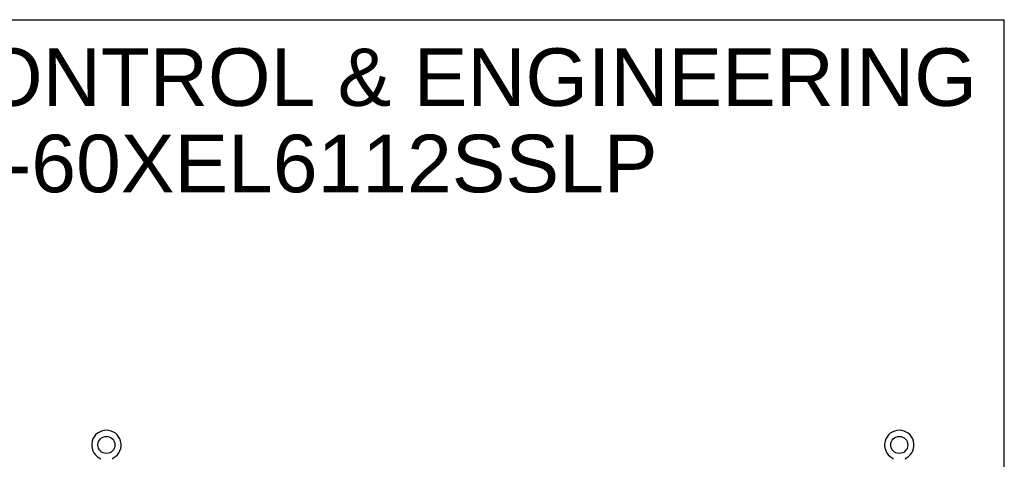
# Model space of a CAD drawing. Header units: inches. Extents: x 0 to 212, y 0 to 138.
# Tile 33 of 33: x 142 to 212, y 106 to 138. Entities that reach past the tile are written whole.
import ezdxf

# ---------------------------------------------------------------- set-up
doc = ezdxf.new("R2010")
doc.units = ezdxf.units.IN
doc.header["$LTSCALE"] = 11.6875
doc.header["$MEASUREMENT"] = 0
doc.linetypes.add('HIDDEN', pattern=[0.2, 0.1, -0.1])
doc.layers.get('0').update_dxf_attribs({"linetype": 'CONTINUOUS'})
doc.layers.add('DEFAULT_2', color=8, linetype='HIDDEN')
doc.layers.add('DIMENSIONS', color=7, linetype='CONTINUOUS')
doc.styles.get("Standard").update_dxf_attribs({"font": 'arial.ttf'})

msp = doc.modelspace()

# ---------------------------------------------------------------- linework, layer by layer
at = {"color": 7, "linetype": 'Continuous'}
for p, q in [((0, 137.5), (212.5, 137.5)), ((212.5, 0), (212.5, 137.5)), ((147.671, 106.113), (147.671, 106.113)), ((147.671, 106.113), (147.675, 106.111)), ((147.675, 106.111), (147.679, 106.108)), ((147.679, 106.108), (147.682, 106.106)), ((147.682, 106.106), (147.686, 106.103)), ((147.686, 106.103), (147.689, 106.1)), ((147.689, 106.1), (147.693, 106.097)), ((147.693, 106.098), (147.696, 106.094)), ((147.696, 106.095), (147.699, 106.091)), ((147.699, 106.091), (147.702, 106.088)), ((147.702, 106.088), (147.705, 106.085)), ((147.705, 106.085), (147.708, 106.081)), ((147.708, 106.081), (147.711, 106.078)), ((147.711, 106.078), (147.713, 106.074)), ((147.713, 106.074), (147.716, 106.071)), ((147.716, 106.071), (147.718, 106.067)), ((147.718, 106.067), (147.72, 106.063)), ((147.72, 106.063), (147.722, 106.059)), ((147.722, 106.059), (147.724, 106.055)), ((147.724, 106.055), (147.726, 106.051)), ((147.726, 106.051), (147.727, 106.047)), ((147.727, 106.047), (147.729, 106.043)), ((147.729, 106.043), (147.73, 106.038)), ((147.73, 106.038), (147.731, 106.034)), ((147.732, 106.03), (147.733, 106.025)), ((147.735, 106.008), (147.735, 106.004)), ((148.639, 106.004), (148.639, 106.008)), ((148.64, 106.017), (148.64, 106.021)), ((148.642, 106.03), (148.643, 106.034)), ((148.643, 106.034), (148.644, 106.038)), ((148.644, 106.038), (148.645, 106.043)), ((148.645, 106.043), (148.646, 106.047)), ((148.646, 106.047), (148.648, 106.051)), ((148.648, 106.051), (148.65, 106.055)), ((148.65, 106.055), (148.652, 106.059)), ((148.652, 106.059), (148.654, 106.063)), ((148.654, 106.063), (148.656, 106.067)), ((148.656, 106.067), (148.658, 106.071)), ((148.658, 106.071), (148.661, 106.074)), ((148.661, 106.074), (148.663, 106.078)), ((148.663, 106.078), (148.666, 106.081)), ((148.666, 106.081), (148.669, 106.085)), ((148.669, 106.085), (148.672, 106.088)), ((148.672, 106.088), (148.675, 106.091)), ((148.675, 106.091), (148.678, 106.095)), ((148.678, 106.094), (148.681, 106.098)), ((148.681, 106.097), (148.684, 106.1)), ((148.684, 106.1), (148.688, 106.103)), ((148.688, 106.103), (148.691, 106.106)), ((148.691, 106.106), (148.695, 106.108)), ((148.695, 106.108), (148.699, 106.111)), ((148.695, 106.108), (148.697, 106.109)), ((148.699, 106.111), (148.703, 106.113)), ((148.703, 106.113), (148.703, 106.113)), ((204.463, 106.113), (204.463, 106.113)), ((204.463, 106.113), (204.467, 106.111)), ((204.467, 106.111), (204.471, 106.108)), ((204.471, 106.108), (204.474, 106.106)), ((204.474, 106.106), (204.478, 106.103)), ((204.478, 106.103), (204.481, 106.1)), ((204.481, 106.1), (204.485, 106.097)), ((204.485, 106.098), (204.488, 106.094)), ((204.488, 106.095), (204.491, 106.091)), ((204.491, 106.091), (204.494, 106.088)), ((204.494, 106.088), (204.497, 106.085)), ((204.497, 106.085), (204.5, 106.081)), ((204.5, 106.081), (204.503, 106.078)), ((204.503, 106.078), (204.505, 106.074)), ((204.505, 106.074), (204.508, 106.071)), ((204.508, 106.071), (204.51, 106.067)), ((204.51, 106.067), (204.512, 106.063)), ((204.512, 106.063), (204.514, 106.059)), ((204.514, 106.059), (204.516, 106.055)), ((204.516, 106.055), (204.518, 106.051)), ((204.518, 106.051), (204.519, 106.047)), ((204.519, 106.047), (204.521, 106.043)), ((204.521, 106.043), (204.522, 106.038)), ((204.522, 106.038), (204.523, 106.034)), ((204.524, 106.03), (204.525, 106.025)), ((204.527, 106.008), (204.527, 106.004)), ((205.431, 106.004), (205.431, 106.008)), ((205.432, 106.017), (205.432, 106.021)), ((205.434, 106.03), (205.435, 106.034)), ((205.435, 106.034), (205.436, 106.038)), ((205.436, 106.038), (205.437, 106.043)), ((205.437, 106.043), (205.438, 106.047)), ((205.438, 106.047), (205.44, 106.051)), ((205.44, 106.051), (205.442, 106.055)), ((205.442, 106.055), (205.444, 106.059)), ((205.444, 106.059), (205.446, 106.063)), ((205.446, 106.063), (205.448, 106.067)), ((205.448, 106.067), (205.45, 106.071)), ((205.45, 106.071), (205.453, 106.074)), ((205.453, 106.074), (205.455, 106.078)), ((205.455, 106.078), (205.458, 106.081)), ((205.458, 106.081), (205.461, 106.085)), ((205.461, 106.085), (205.464, 106.088)), ((205.464, 106.088), (205.467, 106.091)), ((205.467, 106.091), (205.47, 106.095)), ((205.47, 106.094), (205.473, 106.098)), ((205.473, 106.097), (205.476, 106.1)), ((205.476, 106.1), (205.48, 106.103)), ((205.48, 106.103), (205.483, 106.106)), ((205.483, 106.106), (205.487, 106.108)), ((205.487, 106.108), (205.491, 106.111)), ((205.487, 106.108), (205.489, 106.109)), ((205.491, 106.111), (205.495, 106.113)), ((205.495, 106.113), (205.495, 106.113))]:
    msp.add_line(p, q, dxfattribs=at)
for points in [[(147.731, 106.034), (147.732, 106.03), (147.733, 106.025), (147.734, 106.021), (147.734, 106.017), (147.735, 106.012), (147.735, 106.008)], [(147.734, 106.017), (147.735, 106.012), (147.735, 106.008)], [(148.639, 106.004), (148.639, 106.008), (148.639, 106.012), (148.64, 106.017), (148.64, 106.021), (148.641, 106.025), (148.642, 106.03)], [(204.523, 106.034), (204.524, 106.03), (204.525, 106.025), (204.526, 106.021), (204.526, 106.017), (204.527, 106.012), (204.527, 106.008)], [(204.526, 106.017), (204.527, 106.012), (204.527, 106.008)], [(205.431, 106.004), (205.431, 106.008), (205.431, 106.012), (205.432, 106.017), (205.432, 106.021), (205.433, 106.025), (205.434, 106.03)]]:
    msp.add_lwpolyline(points, dxfattribs=at)
for centre in [(148.187, 107.032), (204.979, 107.032)]:
    msp.add_circle(centre, 0.609, dxfattribs=at)
for centre in [(148.187, 107.032), (204.979, 107.032)]:
    msp.add_arc(centre, 1.054, 299.10424, 240.89576, dxfattribs=at)
at = {"layer": 'DEFAULT_2', "color": 8, "linetype": 'HIDDEN'}
for p, q in [((147.671, 106.113), (147.671, 106.113)), ((147.677, 106.109), (147.679, 106.108)), ((148.703, 106.113), (148.703, 106.113)), ((204.469, 106.109), (204.471, 106.108)), ((205.495, 106.113), (205.495, 106.113))]:
    msp.add_line(p, q, dxfattribs=at)

# ---------------------------------------------------------------- texts
at = {"layer": 'DIMENSIONS', "color": 2, "linetype": 'Continuous', "insert": (158.351, 135.448), "char_height": 4.125, "width": 104.18309, "attachment_point": 2, "line_spacing_factor": 0.9}
msp.add_mtext('SAGINAW CONTROL & ENGINEERING\\PSCE-60XEL6112SSLP', dxfattribs=at)

doc.saveas('drawing.dxf')
